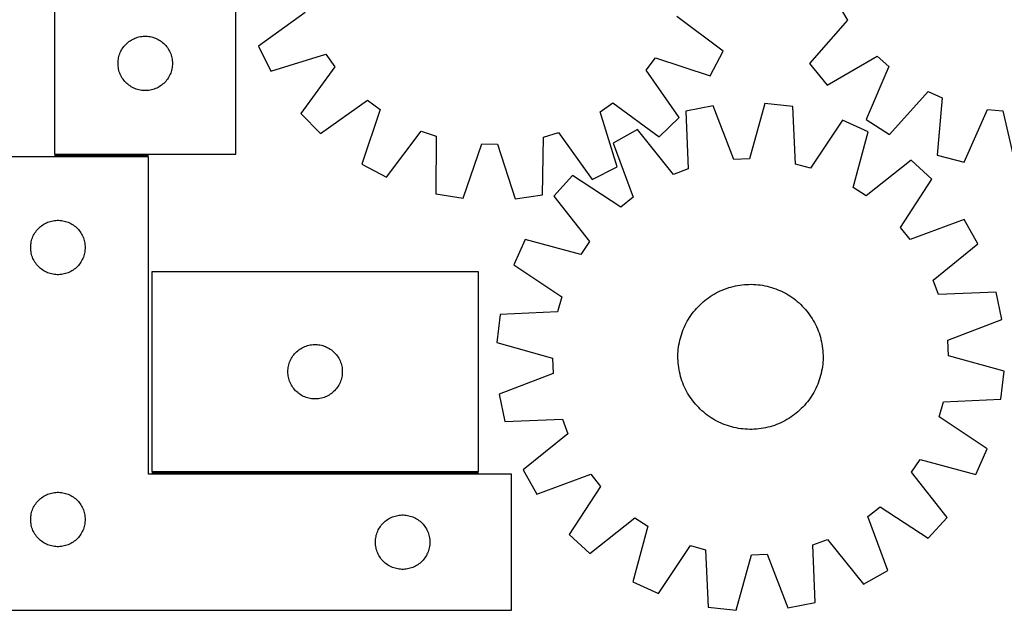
# Model space of a CAD drawing. Header units: millimetres. Extents: x 7 to 1493, y 7 to 2993.
# Tile 6 of 14: x 289 to 832, y 2116 to 2441. Entities that reach past the tile are written whole.
import ezdxf

# ---------------------------------------------------------------- set-up
doc = ezdxf.new("R2010")
doc.units = ezdxf.units.MM
doc.layers.add('COMMON', color=5, linetype='CONTINUOUS', true_color=0x0000ff)
doc.layers.add('CUT', color=7, linetype='CONTINUOUS', true_color=0x000000)

msp = doc.modelspace()

# ---------------------------------------------------------------- linework, layer by layer
at = {"layer": 'COMMON'}
for p, q in [((308.051357, 2366.501006), (359.930146, 2366.501006)), ((361.681977, 2191.501006), (541.681977, 2191.501006))]:
    msp.add_line(p, q, dxfattribs=at)
at = {"layer": 'CUT'}
for p, q in [((408.051357, 2367.251007), (408.051357, 2617.251007)), ((308.051357, 2542.251007), (308.051357, 2367.251007)), ((740.729727, 2448.420345), (745.083037, 2441.033326)), ((446.245944, 2445.270726), (420.451224, 2426.734083)), ((676.526511, 2423.988563), (651.135156, 2443.073999)), ((745.083037, 2441.033326), (724.171771, 2417.123209)), ((352.400438, 2431.145867), (353.123221, 2431.418346)), ((353.123221, 2431.418346), (353.859072, 2431.653255)), ((353.859072, 2431.653255), (354.606041, 2431.849973)), ((354.606041, 2431.849973), (355.362145, 2432.007976)), ((355.362145, 2432.007976), (356.125381, 2432.126847)), ((356.125381, 2432.126847), (356.893725, 2432.20627)), ((356.893725, 2432.20627), (357.665138, 2432.246034)), ((357.665138, 2432.246034), (358.437575, 2432.246034)), ((358.437575, 2432.246034), (359.208989, 2432.20627)), ((359.208989, 2432.20627), (359.977332, 2432.126847)), ((359.977332, 2432.126847), (360.740568, 2432.007976)), ((360.740568, 2432.007976), (361.496673, 2431.849973)), ((361.496673, 2431.849973), (362.243641, 2431.653255)), ((362.243641, 2431.653255), (362.979492, 2431.418346)), ((362.979492, 2431.418346), (363.702275, 2431.145867)), ((345.394723, 2425.30145), (345.825932, 2425.942324)), ((345.825932, 2425.942324), (346.28956, 2426.560149)), ((346.28956, 2426.560149), (346.784378, 2427.153289)), ((346.784378, 2427.153289), (347.309074, 2427.72017)), ((347.309074, 2427.72017), (347.862257, 2428.259288)), ((347.862257, 2428.259288), (348.442459, 2428.769214)), ((348.442459, 2428.769214), (349.048142, 2429.248596)), ((349.048142, 2429.248596), (349.677701, 2429.696162)), ((349.677701, 2429.696162), (350.329465, 2430.110727)), ((350.329465, 2430.110727), (351.001706, 2430.491189)), ((351.001706, 2430.491189), (351.692641, 2430.836541)), ((351.692641, 2430.836541), (352.400438, 2431.145867)), ((363.702275, 2431.145867), (364.410073, 2430.836541)), ((364.410073, 2430.836541), (365.101008, 2430.491189)), ((365.101008, 2430.491189), (365.773249, 2430.110727)), ((365.773249, 2430.110727), (366.425012, 2429.696162)), ((366.425012, 2429.696162), (367.054571, 2429.248596)), ((367.054571, 2429.248596), (367.660254, 2428.769214)), ((367.660254, 2428.769214), (368.240457, 2428.259288)), ((368.240457, 2428.259288), (368.793639, 2427.72017)), ((368.793639, 2427.72017), (369.318336, 2427.153289)), ((369.318336, 2427.153289), (369.813154, 2426.560149)), ((369.813154, 2426.560149), (370.276782, 2425.942324)), ((370.276782, 2425.942324), (370.70799, 2425.30145)), ((420.451224, 2426.734083), (427.288969, 2412.950912)), ((343.230038, 2419.559366), (343.368521, 2420.319288)), ((343.368521, 2420.319288), (343.545941, 2421.071074)), ((343.545941, 2421.071074), (343.761826, 2421.81273)), ((343.761826, 2421.81273), (344.015604, 2422.542289)), ((344.015604, 2422.542289), (344.306603, 2423.257816)), ((344.306603, 2423.257816), (344.63405, 2423.957414)), ((344.63405, 2423.957414), (344.997078, 2424.639228)), ((344.997078, 2424.639228), (345.394723, 2425.30145)), ((370.70799, 2425.30145), (371.105635, 2424.639228)), ((371.105635, 2424.639228), (371.468663, 2423.957414)), ((371.468663, 2423.957414), (371.79611, 2423.257816)), ((371.79611, 2423.257816), (372.087109, 2422.542289)), ((372.087109, 2422.542289), (372.340887, 2421.81273)), ((372.340887, 2421.81273), (372.556773, 2421.071074)), ((372.556773, 2421.071074), (372.734192, 2420.319288)), ((372.734192, 2420.319288), (372.872675, 2419.559366)), ((427.288969, 2412.950912), (457.654075, 2422.274812)), ((457.654075, 2422.274812), (462.619289, 2415.284388)), ((634.12265, 2413.44561), (639.236602, 2420.327969)), ((639.236602, 2420.327969), (669.394818, 2410.355167)), ((669.394818, 2410.355167), (676.526511, 2423.988563)), ((733.960916, 2405.252945), (761.4153, 2421.228914)), ((761.4153, 2421.228914), (767.838259, 2415.548688)), ((343.051357, 2417.251007), (343.071245, 2418.023189)), ((343.071245, 2416.478826), (343.051357, 2417.251007)), ((343.071245, 2418.023189), (343.130859, 2418.793322)), ((343.130859, 2415.708692), (343.071245, 2416.478826)), ((343.130859, 2418.793322), (343.230038, 2419.559366)), ((343.230038, 2414.942649), (343.130859, 2415.708692)), ((343.368521, 2414.182726), (343.230038, 2414.942649)), ((372.872675, 2414.942649), (372.734192, 2414.182726)), ((372.872675, 2419.559366), (372.971855, 2418.793322)), ((372.971855, 2415.708692), (372.872675, 2414.942649)), ((372.971855, 2418.793322), (373.031468, 2418.023189)), ((373.031468, 2416.478826), (372.971855, 2415.708692)), ((373.031468, 2418.023189), (373.051357, 2417.251007)), ((373.051357, 2417.251007), (373.031468, 2416.478826)), ((462.619289, 2415.284388), (443.81519, 2389.683986)), ((724.171771, 2417.123209), (733.960916, 2405.252945)), ((767.838259, 2415.548688), (755.339095, 2386.346879)), ((343.545941, 2413.43094), (343.368521, 2414.182726)), ((343.761826, 2412.689285), (343.545941, 2413.43094)), ((344.015604, 2411.959726), (343.761826, 2412.689285)), ((344.306603, 2411.244199), (344.015604, 2411.959726)), ((344.63405, 2410.5446), (344.306603, 2411.244199)), ((344.997078, 2409.862786), (344.63405, 2410.5446)), ((345.394723, 2409.200564), (344.997078, 2409.862786)), ((371.105635, 2409.862786), (370.70799, 2409.200564)), ((371.468663, 2410.5446), (371.105635, 2409.862786)), ((371.79611, 2411.244199), (371.468663, 2410.5446)), ((372.087109, 2411.959726), (371.79611, 2411.244199)), ((372.340887, 2412.689285), (372.087109, 2411.959726)), ((372.556773, 2413.43094), (372.340887, 2412.689285)), ((372.734192, 2414.182726), (372.556773, 2413.43094)), ((652.373539, 2387.447921), (634.12265, 2413.44561)), ((345.825932, 2408.559691), (345.394723, 2409.200564)), ((346.28956, 2407.941865), (345.825932, 2408.559691)), ((346.784378, 2407.348725), (346.28956, 2407.941865)), ((347.309074, 2406.781845), (346.784378, 2407.348725)), ((347.862257, 2406.242727), (347.309074, 2406.781845)), ((348.442459, 2405.732801), (347.862257, 2406.242727)), ((349.048142, 2405.253419), (348.442459, 2405.732801)), ((349.677701, 2404.805852), (349.048142, 2405.253419)), ((350.329465, 2404.391288), (349.677701, 2404.805852)), ((351.001706, 2404.010825), (350.329465, 2404.391288)), ((365.773249, 2404.391288), (365.101008, 2404.010825)), ((366.425012, 2404.805852), (365.773249, 2404.391288)), ((367.054571, 2405.253419), (366.425012, 2404.805852)), ((367.660254, 2405.732801), (367.054571, 2405.253419)), ((368.240457, 2406.242727), (367.660254, 2405.732801)), ((368.793639, 2406.781845), (368.240457, 2406.242727)), ((369.318336, 2407.348725), (368.793639, 2406.781845)), ((369.813154, 2407.941865), (369.318336, 2407.348725)), ((370.276782, 2408.559691), (369.813154, 2407.941865)), ((370.70799, 2409.200564), (370.276782, 2408.559691)), ((351.692641, 2403.665473), (351.001706, 2404.010825)), ((352.400438, 2403.356148), (351.692641, 2403.665473)), ((353.123221, 2403.083669), (352.400438, 2403.356148)), ((353.859072, 2402.848759), (353.123221, 2403.083669)), ((354.606041, 2402.652042), (353.859072, 2402.848759)), ((355.362145, 2402.494038), (354.606041, 2402.652042)), ((356.125381, 2402.375167), (355.362145, 2402.494038)), ((356.893725, 2402.295744), (356.125381, 2402.375167)), ((357.665138, 2402.25598), (356.893725, 2402.295744)), ((358.437575, 2402.25598), (357.665138, 2402.25598)), ((359.208989, 2402.295744), (358.437575, 2402.25598)), ((359.977332, 2402.375167), (359.208989, 2402.295744)), ((360.740568, 2402.494038), (359.977332, 2402.375167)), ((361.496673, 2402.652042), (360.740568, 2402.494038)), ((362.243641, 2402.848759), (361.496673, 2402.652042)), ((362.979492, 2403.083669), (362.243641, 2402.848759)), ((363.702275, 2403.356148), (362.979492, 2403.083669)), ((364.410073, 2403.665473), (363.702275, 2403.356148)), ((365.101008, 2404.010825), (364.410073, 2403.665473)), ((768.317239, 2378.082599), (789.491063, 2401.76052)), ((789.491063, 2401.76052), (797.354946, 2398.343108)), ((454.577506, 2378.688392), (480.575194, 2396.939281)), ((480.575194, 2396.939281), (487.457554, 2391.825329)), ((608.787119, 2390.52449), (615.777542, 2395.489704)), ((615.777542, 2395.489704), (641.377945, 2376.685605)), ((671.110638, 2393.922959), (656.037939, 2390.833578)), ((682.44185, 2364.248418), (671.110638, 2393.922959)), ((699.620485, 2395.209218), (691.00748, 2364.634867)), ((714.910146, 2393.489674), (699.620485, 2395.209218)), ((716.51683, 2361.765971), (714.910146, 2393.489674)), ((797.354946, 2398.343108), (794.49139, 2366.708083)), ((443.81519, 2389.683986), (454.577506, 2378.688392)), ((487.457554, 2391.825329), (477.484752, 2361.667113)), ((618.111018, 2360.159384), (608.787119, 2390.52449)), ((656.037939, 2390.833578), (657.294478, 2359.094078)), ((809.388142, 2362.858753), (822.208765, 2391.920865)), ((822.208765, 2391.920865), (830.743801, 2391.100786)), ((830.743801, 2391.100786), (837.796158, 2360.129202)), ((641.377945, 2376.685605), (652.373539, 2387.447921)), ((742.422097, 2385.902951), (724.782649, 2359.486581)), ((756.43206, 2379.542802), (742.422097, 2385.902951)), ((755.339095, 2386.346879), (768.317239, 2378.082599)), ((491.118148, 2354.53542), (510.203584, 2379.926774)), ((510.203584, 2379.926774), (518.329395, 2377.189883)), ((518.329395, 2377.189883), (518.164098, 2345.42595)), ((577.608582, 2376.554319), (585.791205, 2379.116359)), ((585.791205, 2379.116359), (604.327848, 2353.321639)), ((629.320939, 2380.800246), (615.940621, 2373.20435)), ((649.267499, 2356.079617), (629.320939, 2380.800246)), ((748.156944, 2348.875275), (756.43206, 2379.542802)), ((533.334042, 2342.856258), (543.639011, 2372.902596)), ((543.639011, 2372.902596), (552.212862, 2372.810671)), ((552.212862, 2372.810671), (561.87125, 2342.550296)), ((577.092803, 2344.794144), (577.608582, 2376.554319)), ((615.940621, 2373.20435), (626.943706, 2343.406584)), ((308.051357, 2367.251007), (408.051357, 2367.251007)), ((794.49139, 2366.708083), (809.388142, 2362.858753)), ((359.930146, 2365.751006), (259.930146, 2365.751006)), ((359.930146, 2190.751006), (359.930146, 2365.751006)), ((477.484752, 2361.667113), (491.118148, 2354.53542)), ((691.00748, 2364.634867), (682.44185, 2364.248418)), ((724.782649, 2359.486581), (716.51683, 2361.765971)), ((780.253054, 2363.82574), (755.313834, 2344.153168)), ((791.611926, 2353.447562), (780.253054, 2363.82574)), ((593.631715, 2355.406078), (583.253537, 2344.047205)), ((620.241115, 2338.059188), (593.631715, 2355.406078)), ((604.327848, 2353.321639), (618.111018, 2360.159384)), ((657.294478, 2359.094078), (649.267499, 2356.079617)), ((774.265037, 2326.838162), (791.611926, 2353.447562)), ((518.164098, 2345.42595), (533.334042, 2342.856258)), ((561.87125, 2342.550296), (577.092803, 2344.794144)), ((755.313834, 2344.153168), (748.156944, 2348.875275)), ((583.253537, 2344.047205), (602.926109, 2319.107986)), ((626.943706, 2343.406584), (620.241115, 2338.059188)), ((300.926932, 2327.748595), (301.55649, 2328.196161)), ((301.55649, 2328.196161), (302.208254, 2328.610726)), ((302.208254, 2328.610726), (302.880495, 2328.991188)), ((302.880495, 2328.991188), (303.57143, 2329.33654)), ((303.57143, 2329.33654), (304.279227, 2329.645866)), ((304.279227, 2329.645866), (305.00201, 2329.918345)), ((305.00201, 2329.918345), (305.737861, 2330.153254)), ((305.737861, 2330.153254), (306.48483, 2330.349972)), ((306.48483, 2330.349972), (307.240934, 2330.507975)), ((307.240934, 2330.507975), (308.004171, 2330.626846)), ((308.004171, 2330.626846), (308.772514, 2330.706269)), ((308.772514, 2330.706269), (309.543927, 2330.746033)), ((309.543927, 2330.746033), (310.316365, 2330.746033)), ((310.316365, 2330.746033), (311.087778, 2330.706269)), ((311.087778, 2330.706269), (311.856121, 2330.626846)), ((311.856121, 2330.626846), (312.619357, 2330.507975)), ((312.619357, 2330.507975), (313.375462, 2330.349972)), ((313.375462, 2330.349972), (314.12243, 2330.153254)), ((314.12243, 2330.153254), (314.858282, 2329.918345)), ((314.858282, 2329.918345), (315.581064, 2329.645866)), ((315.581064, 2329.645866), (316.288862, 2329.33654)), ((316.288862, 2329.33654), (316.979797, 2328.991188)), ((316.979797, 2328.991188), (317.652038, 2328.610726)), ((317.652038, 2328.610726), (318.303802, 2328.196161)), ((318.303802, 2328.196161), (318.93336, 2327.748595)), ((809.410199, 2331.138656), (779.612432, 2320.135571)), ((817.006095, 2317.758338), (809.410199, 2331.138656)), ((296.51284, 2322.457413), (296.875867, 2323.139227)), ((296.875867, 2323.139227), (297.273512, 2323.801449)), ((297.273512, 2323.801449), (297.704721, 2324.442323)), ((297.704721, 2324.442323), (298.168349, 2325.060148)), ((298.168349, 2325.060148), (298.663167, 2325.653288)), ((298.663167, 2325.653288), (299.187863, 2326.220169)), ((299.187863, 2326.220169), (299.741046, 2326.759287)), ((299.741046, 2326.759287), (300.321248, 2327.269213)), ((300.321248, 2327.269213), (300.926932, 2327.748595)), ((318.93336, 2327.748595), (319.539044, 2327.269213)), ((319.539044, 2327.269213), (320.119246, 2326.759287)), ((320.119246, 2326.759287), (320.672429, 2326.220169)), ((320.672429, 2326.220169), (321.197125, 2325.653288)), ((321.197125, 2325.653288), (321.691943, 2325.060148)), ((321.691943, 2325.060148), (322.155571, 2324.442323)), ((322.155571, 2324.442323), (322.586779, 2323.801449)), ((322.586779, 2323.801449), (322.984424, 2323.139227)), ((322.984424, 2323.139227), (323.347452, 2322.457413)), ((779.612432, 2320.135571), (774.265037, 2326.838162)), ((294.950035, 2316.523188), (295.009648, 2317.293321)), ((295.009648, 2317.293321), (295.108827, 2318.059365)), ((295.108827, 2318.059365), (295.247311, 2318.819287)), ((295.247311, 2318.819287), (295.42473, 2319.571073)), ((295.42473, 2319.571073), (295.640615, 2320.312729)), ((295.640615, 2320.312729), (295.894394, 2321.042288)), ((295.894394, 2321.042288), (296.185392, 2321.757815)), ((296.185392, 2321.757815), (296.51284, 2322.457413)), ((323.347452, 2322.457413), (323.674899, 2321.757815)), ((323.674899, 2321.757815), (323.965898, 2321.042288)), ((323.965898, 2321.042288), (324.219677, 2320.312729)), ((324.219677, 2320.312729), (324.435562, 2319.571073)), ((324.435562, 2319.571073), (324.612981, 2318.819287)), ((324.612981, 2318.819287), (324.751464, 2318.059365)), ((324.751464, 2318.059365), (324.850644, 2317.293321)), ((324.850644, 2317.293321), (324.910257, 2316.523188)), ((567.536475, 2320.226211), (561.176326, 2306.216248)), ((598.204002, 2311.951096), (567.536475, 2320.226211)), ((602.926109, 2319.107986), (598.204002, 2311.951096)), ((792.285466, 2297.811778), (817.006095, 2317.758338)), ((294.930146, 2315.751006), (294.950035, 2316.523188)), ((294.950035, 2314.978825), (294.930146, 2315.751006)), ((295.009648, 2314.208691), (294.950035, 2314.978825)), ((295.108827, 2313.442648), (295.009648, 2314.208691)), ((295.247311, 2312.682725), (295.108827, 2313.442648)), ((295.42473, 2311.930939), (295.247311, 2312.682725)), ((295.640615, 2311.189284), (295.42473, 2311.930939)), ((324.435562, 2311.930939), (324.219677, 2311.189284)), ((324.612981, 2312.682725), (324.435562, 2311.930939)), ((324.751464, 2313.442648), (324.612981, 2312.682725)), ((324.850644, 2314.208691), (324.751464, 2313.442648)), ((324.910257, 2314.978825), (324.850644, 2314.208691)), ((324.910257, 2316.523188), (324.930146, 2315.751006)), ((324.930146, 2315.751006), (324.910257, 2314.978825)), ((295.894394, 2310.459725), (295.640615, 2311.189284)), ((296.185392, 2309.744198), (295.894394, 2310.459725)), ((296.51284, 2309.044599), (296.185392, 2309.744198)), ((296.875867, 2308.362785), (296.51284, 2309.044599)), ((297.273512, 2307.700563), (296.875867, 2308.362785)), ((297.704721, 2307.05969), (297.273512, 2307.700563)), ((298.168349, 2306.441864), (297.704721, 2307.05969)), ((298.663167, 2305.848724), (298.168349, 2306.441864)), ((321.691943, 2306.441864), (321.197125, 2305.848724)), ((322.155571, 2307.05969), (321.691943, 2306.441864)), ((322.586779, 2307.700563), (322.155571, 2307.05969)), ((322.984424, 2308.362785), (322.586779, 2307.700563)), ((323.347452, 2309.044599), (322.984424, 2308.362785)), ((323.674899, 2309.744198), (323.347452, 2309.044599)), ((323.965898, 2310.459725), (323.674899, 2309.744198)), ((324.219677, 2311.189284), (323.965898, 2310.459725)), ((299.187863, 2305.281844), (298.663167, 2305.848724)), ((299.741046, 2304.742726), (299.187863, 2305.281844)), ((300.321248, 2304.2328), (299.741046, 2304.742726)), ((300.926932, 2303.753418), (300.321248, 2304.2328)), ((301.55649, 2303.305851), (300.926932, 2303.753418)), ((302.208254, 2302.891287), (301.55649, 2303.305851)), ((302.880495, 2302.510824), (302.208254, 2302.891287)), ((303.57143, 2302.165472), (302.880495, 2302.510824)), ((304.279227, 2301.856147), (303.57143, 2302.165472)), ((305.00201, 2301.583668), (304.279227, 2301.856147)), ((305.737861, 2301.348758), (305.00201, 2301.583668)), ((306.48483, 2301.152041), (305.737861, 2301.348758)), ((307.240934, 2300.994037), (306.48483, 2301.152041)), ((308.004171, 2300.875166), (307.240934, 2300.994037)), ((312.619357, 2300.994037), (311.856121, 2300.875166)), ((313.375462, 2301.152041), (312.619357, 2300.994037)), ((314.12243, 2301.348758), (313.375462, 2301.152041)), ((314.858282, 2301.583668), (314.12243, 2301.348758)), ((315.581064, 2301.856147), (314.858282, 2301.583668)), ((316.288862, 2302.165472), (315.581064, 2301.856147)), ((316.979797, 2302.510824), (316.288862, 2302.165472)), ((317.652038, 2302.891287), (316.979797, 2302.510824)), ((318.303802, 2303.305851), (317.652038, 2302.891287)), ((318.93336, 2303.753418), (318.303802, 2303.305851)), ((319.539044, 2304.2328), (318.93336, 2303.753418)), ((320.119246, 2304.742726), (319.539044, 2304.2328)), ((320.672429, 2305.281844), (320.119246, 2304.742726)), ((321.197125, 2305.848724), (320.672429, 2305.281844)), ((541.681977, 2302.251007), (361.681977, 2302.251007)), ((361.681977, 2302.251007), (361.681977, 2192.251007)), ((541.681977, 2192.251007), (541.681977, 2302.251007)), ((561.176326, 2306.216248), (587.592696, 2288.5768)), ((308.772514, 2300.795743), (308.004171, 2300.875166)), ((309.543927, 2300.755979), (308.772514, 2300.795743)), ((310.316365, 2300.755979), (309.543927, 2300.755979)), ((311.087778, 2300.795743), (310.316365, 2300.755979)), ((311.856121, 2300.875166), (311.087778, 2300.795743)), ((795.299927, 2289.784799), (792.285466, 2297.811778)), ((670.544623, 2289.420195), (671.622481, 2290.066128)), ((671.622481, 2290.066128), (672.720095, 2290.677887)), ((672.720095, 2290.677887), (673.836385, 2291.254866)), ((673.836385, 2291.254866), (674.970246, 2291.796498)), ((674.970246, 2291.796498), (676.120561, 2292.302246)), ((676.120561, 2292.302246), (677.286195, 2292.771613)), ((677.286195, 2292.771613), (678.465996, 2293.204135)), ((678.465996, 2293.204135), (679.658802, 2293.599385)), ((679.658802, 2293.599385), (680.863433, 2293.956973)), ((680.863433, 2293.956973), (682.078703, 2294.276547)), ((682.078703, 2294.276547), (683.303411, 2294.55779)), ((683.303411, 2294.55779), (684.536348, 2294.800425)), ((684.536348, 2294.800425), (685.776299, 2295.004213)), ((685.776299, 2295.004213), (687.022038, 2295.168952)), ((687.022038, 2295.168952), (688.272338, 2295.294481)), ((688.272338, 2295.294481), (689.525964, 2295.380675)), ((689.525964, 2295.380675), (690.781678, 2295.427449)), ((690.781678, 2295.427449), (692.038243, 2295.434757)), ((692.038243, 2295.434757), (693.294416, 2295.402592)), ((693.294416, 2295.402592), (694.54896, 2295.330985)), ((694.54896, 2295.330985), (695.800635, 2295.220008)), ((695.800635, 2295.220008), (697.048207, 2295.069769)), ((697.048207, 2295.069769), (698.290444, 2294.880417)), ((698.290444, 2294.880417), (699.52612, 2294.652139)), ((699.52612, 2294.652139), (700.754016, 2294.38516)), ((700.754016, 2294.38516), (701.97292, 2294.079743)), ((701.97292, 2294.079743), (703.18163, 2293.736191)), ((703.18163, 2293.736191), (704.378952, 2293.354842)), ((704.378952, 2293.354842), (705.563704, 2292.936072)), ((705.563704, 2292.936072), (706.734718, 2292.480294)), ((706.734718, 2292.480294), (707.890838, 2291.98796)), ((707.890838, 2291.98796), (709.030923, 2291.459553)), ((709.030923, 2291.459553), (710.153848, 2290.895596)), ((710.153848, 2290.895596), (711.258504, 2290.296646)), ((711.258504, 2290.296646), (712.343801, 2289.663293)), ((827.039427, 2291.041338), (795.299927, 2289.784799)), ((830.128808, 2275.968638), (827.039427, 2291.041338)), ((587.592696, 2288.5768), (585.313306, 2280.310982)), ((663.639463, 2283.999389), (664.550456, 2284.864894)), ((664.550456, 2284.864894), (665.488186, 2285.701357)), ((665.488186, 2285.701357), (666.451727, 2286.507952)), ((666.451727, 2286.507952), (667.440128, 2287.283883)), ((667.440128, 2287.283883), (668.452415, 2288.028385)), ((668.452415, 2288.028385), (669.487587, 2288.740724)), ((669.487587, 2288.740724), (670.544623, 2289.420195)), ((712.343801, 2289.663293), (713.408669, 2288.996163)), ((713.408669, 2288.996163), (714.452057, 2288.295913)), ((714.452057, 2288.295913), (715.472934, 2287.563236)), ((715.472934, 2287.563236), (716.470294, 2286.798853)), ((716.470294, 2286.798853), (717.443151, 2286.00352)), ((717.443151, 2286.00352), (718.390547, 2285.178021)), ((718.390547, 2285.178021), (719.311545, 2284.323171)), ((585.313306, 2280.310982), (553.589603, 2278.704297)), ((658.783363, 2278.246208), (659.516041, 2279.267086)), ((659.516041, 2279.267086), (660.280424, 2280.264445)), ((660.280424, 2280.264445), (661.075757, 2281.237303)), ((661.075757, 2281.237303), (661.901256, 2282.184698)), ((661.901256, 2282.184698), (662.756106, 2283.105697)), ((662.756106, 2283.105697), (663.639463, 2283.999389)), ((719.311545, 2284.323171), (720.205238, 2283.439814)), ((720.205238, 2283.439814), (721.070743, 2282.52882)), ((721.070743, 2282.52882), (721.907205, 2281.591091)), ((721.907205, 2281.591091), (722.7138, 2280.62755)), ((722.7138, 2280.62755), (723.489732, 2279.639148)), ((723.489732, 2279.639148), (724.234234, 2278.626862)), ((553.589603, 2278.704297), (551.870059, 2263.414637)), ((655.619724, 2272.825074), (656.18368, 2273.947999)), ((656.18368, 2273.947999), (656.782631, 2275.052655)), ((656.782631, 2275.052655), (657.415984, 2276.137953)), ((657.415984, 2276.137953), (658.083114, 2277.202821)), ((658.083114, 2277.202821), (658.783363, 2278.246208)), ((724.234234, 2278.626862), (724.946572, 2277.59169)), ((724.946572, 2277.59169), (725.626043, 2276.534654)), ((725.626043, 2276.534654), (726.271977, 2275.456796)), ((726.271977, 2275.456796), (726.883735, 2274.359181)), ((726.883735, 2274.359181), (727.460715, 2273.242892)), ((800.454266, 2264.637427), (830.128808, 2275.968638)), ((653.724435, 2268.173103), (654.143205, 2269.357856)), ((654.143205, 2269.357856), (654.598982, 2270.52887)), ((654.598982, 2270.52887), (655.091317, 2271.68499)), ((655.091317, 2271.68499), (655.619724, 2272.825074)), ((727.460715, 2273.242892), (728.002346, 2272.109031)), ((728.002346, 2272.109031), (728.508095, 2270.958716)), ((728.508095, 2270.958716), (728.977462, 2269.793082)), ((728.977462, 2269.793082), (729.409984, 2268.61328)), ((729.409984, 2268.61328), (729.805234, 2267.420475)), ((551.870059, 2263.414637), (582.444409, 2254.801632)), ((652.19886, 2262.084595), (652.427138, 2263.320271)), ((652.427138, 2263.320271), (652.694117, 2264.548167)), ((652.694117, 2264.548167), (652.999533, 2265.767072)), ((652.999533, 2265.767072), (653.343086, 2266.975781)), ((653.343086, 2266.975781), (653.724435, 2268.173103)), ((729.805234, 2267.420475), (730.162822, 2266.215844)), ((730.162822, 2266.215844), (730.482395, 2265.000574)), ((730.482395, 2265.000574), (730.763638, 2263.775866)), ((730.763638, 2263.775866), (731.006273, 2262.542929)), ((800.840716, 2256.071797), (800.454266, 2264.637427)), ((440.414998, 2257.153289), (440.939694, 2257.72017)), ((440.939694, 2257.72017), (441.492876, 2258.259288)), ((441.492876, 2258.259288), (442.073079, 2258.769214)), ((442.073079, 2258.769214), (442.678762, 2259.248596)), ((442.678762, 2259.248596), (443.308321, 2259.696162)), ((443.308321, 2259.696162), (443.960085, 2260.110727)), ((443.960085, 2260.110727), (444.632325, 2260.491189)), ((444.632325, 2260.491189), (445.323261, 2260.836541)), ((445.323261, 2260.836541), (446.031058, 2261.145867)), ((446.031058, 2261.145867), (446.753841, 2261.418346)), ((446.753841, 2261.418346), (447.489692, 2261.653255)), ((447.489692, 2261.653255), (448.23666, 2261.849973)), ((448.23666, 2261.849973), (448.992765, 2262.007976)), ((448.992765, 2262.007976), (449.756001, 2262.126847)), ((449.756001, 2262.126847), (450.524345, 2262.20627)), ((450.524345, 2262.20627), (451.295758, 2262.246034)), ((451.295758, 2262.246034), (452.068195, 2262.246034)), ((452.068195, 2262.246034), (452.839608, 2262.20627)), ((452.839608, 2262.20627), (453.607952, 2262.126847)), ((453.607952, 2262.126847), (454.371188, 2262.007976)), ((454.371188, 2262.007976), (455.127293, 2261.849973)), ((455.127293, 2261.849973), (455.874261, 2261.653255)), ((455.874261, 2261.653255), (456.610112, 2261.418346)), ((456.610112, 2261.418346), (457.332895, 2261.145867)), ((457.332895, 2261.145867), (458.040692, 2260.836541)), ((458.040692, 2260.836541), (458.731628, 2260.491189)), ((458.731628, 2260.491189), (459.403869, 2260.110727)), ((459.403869, 2260.110727), (460.055632, 2259.696162)), ((460.055632, 2259.696162), (460.685191, 2259.248596)), ((460.685191, 2259.248596), (461.290874, 2258.769214)), ((461.290874, 2258.769214), (461.871077, 2258.259288)), ((461.871077, 2258.259288), (462.424259, 2257.72017)), ((462.424259, 2257.72017), (462.948956, 2257.153289)), ((651.676685, 2257.088568), (651.748292, 2258.343111)), ((651.748292, 2258.343111), (651.859269, 2259.594786)), ((651.859269, 2259.594786), (652.009508, 2260.842358)), ((652.009508, 2260.842358), (652.19886, 2262.084595)), ((731.006273, 2262.542929), (731.210061, 2261.302978)), ((731.210061, 2261.302978), (731.374801, 2260.057238)), ((731.374801, 2260.057238), (731.50033, 2258.806939)), ((731.50033, 2258.806939), (731.586524, 2257.553313)), ((731.586524, 2257.553313), (731.633298, 2256.297598)), ((437.392446, 2251.81273), (437.646224, 2252.542289)), ((437.646224, 2252.542289), (437.937223, 2253.257816)), ((437.937223, 2253.257816), (438.26467, 2253.957414)), ((438.26467, 2253.957414), (438.627698, 2254.639228)), ((438.627698, 2254.639228), (439.025343, 2255.30145)), ((439.025343, 2255.30145), (439.456552, 2255.942324)), ((439.456552, 2255.942324), (439.920179, 2256.560149)), ((439.920179, 2256.560149), (440.414998, 2257.153289)), ((462.948956, 2257.153289), (463.443774, 2256.560149)), ((463.443774, 2256.560149), (463.907402, 2255.942324)), ((463.907402, 2255.942324), (464.33861, 2255.30145)), ((464.33861, 2255.30145), (464.736255, 2254.639228)), ((464.736255, 2254.639228), (465.099283, 2253.957414)), ((465.099283, 2253.957414), (465.42673, 2253.257816)), ((465.42673, 2253.257816), (465.717729, 2252.542289)), ((465.717729, 2252.542289), (465.971507, 2251.81273)), ((582.444409, 2254.801632), (582.830859, 2246.236001)), ((651.64452, 2255.832394), (651.676685, 2257.088568)), ((651.651828, 2254.57583), (651.64452, 2255.832394)), ((651.698602, 2253.320115), (651.651828, 2254.57583)), ((651.784796, 2252.06649), (651.698602, 2253.320115)), ((731.536834, 2252.530317), (731.425856, 2251.278642)), ((731.60844, 2253.784861), (731.536834, 2252.530317)), ((731.640606, 2255.041034), (731.60844, 2253.784861)), ((731.633298, 2256.297598), (731.640606, 2255.041034)), ((831.415066, 2247.458792), (800.840716, 2256.071797)), ((436.681977, 2247.251007), (436.701865, 2248.023189)), ((436.701865, 2246.478826), (436.681977, 2247.251007)), ((436.701865, 2248.023189), (436.761478, 2248.793322)), ((436.761478, 2248.793322), (436.860658, 2249.559366)), ((436.860658, 2249.559366), (436.999141, 2250.319288)), ((436.999141, 2250.319288), (437.176561, 2251.071074)), ((437.176561, 2251.071074), (437.392446, 2251.81273)), ((465.971507, 2251.81273), (466.187392, 2251.071074)), ((466.187392, 2251.071074), (466.364812, 2250.319288)), ((466.364812, 2250.319288), (466.503295, 2249.559366)), ((466.503295, 2249.559366), (466.602475, 2248.793322)), ((466.602475, 2248.793322), (466.662088, 2248.023189)), ((466.662088, 2248.023189), (466.681977, 2247.251007)), ((466.681977, 2247.251007), (466.662088, 2246.478826)), ((651.910324, 2250.81619), (651.784796, 2252.06649)), ((652.075064, 2249.57045), (651.910324, 2250.81619)), ((652.278852, 2248.3305), (652.075064, 2249.57045)), ((652.521487, 2247.097562), (652.278852, 2248.3305)), ((652.80273, 2245.872854), (652.521487, 2247.097562)), ((730.857987, 2247.553157), (730.591008, 2246.325261)), ((731.086265, 2248.788833), (730.857987, 2247.553157)), ((731.275617, 2250.03107), (731.086265, 2248.788833)), ((731.425856, 2251.278642), (731.275617, 2250.03107)), ((829.695522, 2232.169131), (831.415066, 2247.458792)), ((436.761478, 2245.708692), (436.701865, 2246.478826)), ((436.860658, 2244.942649), (436.761478, 2245.708692)), ((436.999141, 2244.182726), (436.860658, 2244.942649)), ((437.176561, 2243.43094), (436.999141, 2244.182726)), ((437.392446, 2242.689285), (437.176561, 2243.43094)), ((437.646224, 2241.959726), (437.392446, 2242.689285)), ((437.937223, 2241.244199), (437.646224, 2241.959726)), ((438.26467, 2240.5446), (437.937223, 2241.244199)), ((465.42673, 2241.244199), (465.099283, 2240.5446)), ((465.717729, 2241.959726), (465.42673, 2241.244199)), ((465.971507, 2242.689285), (465.717729, 2241.959726)), ((466.187392, 2243.43094), (465.971507, 2242.689285)), ((466.364812, 2244.182726), (466.187392, 2243.43094)), ((466.503295, 2244.942649), (466.364812, 2244.182726)), ((466.602475, 2245.708692), (466.503295, 2244.942649)), ((466.662088, 2246.478826), (466.602475, 2245.708692)), ((582.830859, 2246.236001), (553.156318, 2234.90479)), ((653.122303, 2244.657585), (652.80273, 2245.872854)), ((653.479892, 2243.452953), (653.122303, 2244.657585)), ((653.875142, 2242.260148), (653.479892, 2243.452953)), ((654.307663, 2241.080346), (653.875142, 2242.260148)), ((729.14192, 2241.515573), (728.686143, 2240.344559)), ((729.56069, 2242.700325), (729.14192, 2241.515573)), ((729.94204, 2243.897647), (729.56069, 2242.700325)), ((730.285592, 2245.106357), (729.94204, 2243.897647)), ((730.591008, 2246.325261), (730.285592, 2245.106357)), ((438.627698, 2239.862786), (438.26467, 2240.5446)), ((439.025343, 2239.200564), (438.627698, 2239.862786)), ((439.456552, 2238.559691), (439.025343, 2239.200564)), ((439.920179, 2237.941865), (439.456552, 2238.559691)), ((440.414998, 2237.348725), (439.920179, 2237.941865)), ((440.939694, 2236.781845), (440.414998, 2237.348725)), ((441.492876, 2236.242727), (440.939694, 2236.781845)), ((442.073079, 2235.732801), (441.492876, 2236.242727)), ((461.871077, 2236.242727), (461.290874, 2235.732801)), ((462.424259, 2236.781845), (461.871077, 2236.242727)), ((462.948956, 2237.348725), (462.424259, 2236.781845)), ((463.443774, 2237.941865), (462.948956, 2237.348725)), ((463.907402, 2238.559691), (463.443774, 2237.941865)), ((464.33861, 2239.200564), (463.907402, 2238.559691)), ((464.736255, 2239.862786), (464.33861, 2239.200564)), ((465.099283, 2240.5446), (464.736255, 2239.862786)), ((654.77703, 2239.914713), (654.307663, 2241.080346)), ((655.282779, 2238.764398), (654.77703, 2239.914713)), ((655.824411, 2237.630536), (655.282779, 2238.764398)), ((656.40139, 2236.514247), (655.824411, 2237.630536)), ((657.013149, 2235.416632), (656.40139, 2236.514247)), ((726.502495, 2235.820773), (725.869142, 2234.735476)), ((727.101445, 2236.925429), (726.502495, 2235.820773)), ((727.665402, 2238.048354), (727.101445, 2236.925429)), ((728.193808, 2239.188439), (727.665402, 2238.048354)), ((728.686143, 2240.344559), (728.193808, 2239.188439)), ((442.678762, 2235.253419), (442.073079, 2235.732801)), ((443.308321, 2234.805852), (442.678762, 2235.253419)), ((443.960085, 2234.391288), (443.308321, 2234.805852)), ((444.632325, 2234.010825), (443.960085, 2234.391288)), ((445.323261, 2233.665473), (444.632325, 2234.010825)), ((446.031058, 2233.356148), (445.323261, 2233.665473)), ((446.753841, 2233.083669), (446.031058, 2233.356148)), ((447.489692, 2232.848759), (446.753841, 2233.083669)), ((448.23666, 2232.652042), (447.489692, 2232.848759)), ((448.992765, 2232.494038), (448.23666, 2232.652042)), ((449.756001, 2232.375167), (448.992765, 2232.494038)), ((450.524345, 2232.295744), (449.756001, 2232.375167)), ((451.295758, 2232.25598), (450.524345, 2232.295744)), ((452.068195, 2232.25598), (451.295758, 2232.25598)), ((452.839608, 2232.295744), (452.068195, 2232.25598)), ((453.607952, 2232.375167), (452.839608, 2232.295744)), ((454.371188, 2232.494038), (453.607952, 2232.375167)), ((455.127293, 2232.652042), (454.371188, 2232.494038)), ((455.874261, 2232.848759), (455.127293, 2232.652042)), ((456.610112, 2233.083669), (455.874261, 2232.848759)), ((457.332895, 2233.356148), (456.610112, 2233.083669)), ((458.040692, 2233.665473), (457.332895, 2233.356148)), ((458.731628, 2234.010825), (458.040692, 2233.665473)), ((459.403869, 2234.391288), (458.731628, 2234.010825)), ((460.055632, 2234.805852), (459.403869, 2234.391288)), ((460.685191, 2235.253419), (460.055632, 2234.805852)), ((461.290874, 2235.732801), (460.685191, 2235.253419)), ((553.156318, 2234.90479), (556.245699, 2219.83209)), ((657.659082, 2234.338775), (657.013149, 2235.416632)), ((658.338553, 2233.281738), (657.659082, 2234.338775)), ((659.050891, 2232.246566), (658.338553, 2233.281738)), ((659.795394, 2231.23428), (659.050891, 2232.246566)), ((660.571325, 2230.245879), (659.795394, 2231.23428)), ((723.004702, 2230.608983), (722.209369, 2229.636126)), ((723.769084, 2231.606343), (723.004702, 2230.608983)), ((724.501762, 2232.62722), (723.769084, 2231.606343)), ((725.202011, 2233.670607), (724.501762, 2232.62722)), ((725.869142, 2234.735476), (725.202011, 2233.670607)), ((795.692429, 2222.296628), (797.971819, 2230.562447)), ((797.971819, 2230.562447), (829.695522, 2232.169131)), ((661.37792, 2229.282338), (660.571325, 2230.245879)), ((662.214383, 2228.344608), (661.37792, 2229.282338)), ((663.079887, 2227.433615), (662.214383, 2228.344608)), ((663.97358, 2226.550257), (663.079887, 2227.433615)), ((664.894578, 2225.695407), (663.97358, 2226.550257)), ((665.841974, 2224.869908), (664.894578, 2225.695407)), ((717.796939, 2225.172072), (716.833398, 2224.365477)), ((718.734669, 2226.008534), (717.796939, 2225.172072)), ((719.645662, 2226.874039), (718.734669, 2226.008534)), ((720.52902, 2227.767731), (719.645662, 2226.874039)), ((721.38387, 2228.68873), (720.52902, 2227.767731)), ((722.209369, 2229.636126), (721.38387, 2228.68873)), ((556.245699, 2219.83209), (587.985199, 2221.08863)), ((587.985199, 2221.08863), (590.999659, 2213.06165)), ((666.814832, 2224.074575), (665.841974, 2224.869908)), ((667.812191, 2223.310192), (666.814832, 2224.074575)), ((668.833069, 2222.577515), (667.812191, 2223.310192)), ((669.876456, 2221.877265), (668.833069, 2222.577515)), ((670.941324, 2221.210135), (669.876456, 2221.877265)), ((672.026622, 2220.576782), (670.941324, 2221.210135)), ((673.131278, 2219.977832), (672.026622, 2220.576782)), ((674.254202, 2219.413875), (673.131278, 2219.977832)), ((709.448741, 2219.618562), (708.314879, 2219.076931)), ((710.56503, 2220.195542), (709.448741, 2219.618562)), ((711.662645, 2220.8073), (710.56503, 2220.195542)), ((712.740502, 2221.453234), (711.662645, 2220.8073)), ((713.797539, 2222.132705), (712.740502, 2221.453234)), ((714.832711, 2222.845043), (713.797539, 2222.132705)), ((715.844997, 2223.589545), (714.832711, 2222.845043)), ((716.833398, 2224.365477), (715.844997, 2223.589545)), ((822.108799, 2204.65718), (795.692429, 2222.296628)), ((675.394287, 2218.885469), (674.254202, 2219.413875)), ((676.550407, 2218.393134), (675.394287, 2218.885469)), ((677.721421, 2217.937357), (676.550407, 2218.393134)), ((678.906174, 2217.518587), (677.721421, 2217.937357)), ((680.103496, 2217.137237), (678.906174, 2217.518587)), ((681.312205, 2216.793685), (680.103496, 2217.137237)), ((682.531109, 2216.488269), (681.312205, 2216.793685)), ((683.759006, 2216.22129), (682.531109, 2216.488269)), ((684.994682, 2215.993011), (683.759006, 2216.22129)), ((686.236919, 2215.80366), (684.994682, 2215.993011)), ((687.484491, 2215.653421), (686.236919, 2215.80366)), ((688.736166, 2215.542443), (687.484491, 2215.653421)), ((689.990709, 2215.470836), (688.736166, 2215.542443)), ((691.246883, 2215.438671), (689.990709, 2215.470836)), ((692.503447, 2215.445979), (691.246883, 2215.438671)), ((693.759162, 2215.492753), (692.503447, 2215.445979)), ((695.012787, 2215.578947), (693.759162, 2215.492753)), ((696.263087, 2215.704476), (695.012787, 2215.578947)), ((697.508827, 2215.869216), (696.263087, 2215.704476)), ((698.748777, 2216.073004), (697.508827, 2215.869216)), ((699.981715, 2216.315639), (698.748777, 2216.073004)), ((701.206423, 2216.596882), (699.981715, 2216.315639)), ((702.421692, 2216.916455), (701.206423, 2216.596882)), ((703.626324, 2217.274043), (702.421692, 2216.916455)), ((704.819129, 2217.669293), (703.626324, 2217.274043)), ((705.998931, 2218.101815), (704.819129, 2217.669293)), ((707.164564, 2218.571182), (705.998931, 2218.101815)), ((708.314879, 2219.076931), (707.164564, 2218.571182)), ((590.999659, 2213.06165), (566.27903, 2193.115091)), ((815.748651, 2190.647217), (822.108799, 2204.65718)), ((780.359016, 2191.765443), (785.081124, 2198.922333)), ((785.081124, 2198.922333), (815.748651, 2190.647217)), ((566.27903, 2193.115091), (573.874927, 2179.734773)), ((559.930146, 2190.751006), (359.930146, 2190.751006)), ((361.681977, 2192.251007), (541.681977, 2192.251007)), ((559.930146, 2115.751006), (559.930146, 2190.751006)), ((573.874927, 2179.734773), (603.672693, 2190.737858)), ((603.672693, 2190.737858), (609.020089, 2184.035266)), ((800.031588, 2166.826223), (780.359016, 2191.765443)), ((609.020089, 2184.035266), (591.673199, 2157.425866)), ((298.663167, 2175.653288), (299.187863, 2176.220169)), ((299.187863, 2176.220169), (299.741046, 2176.759287)), ((299.741046, 2176.759287), (300.321248, 2177.269213)), ((300.321248, 2177.269213), (300.926932, 2177.748595)), ((300.926932, 2177.748595), (301.55649, 2178.196161)), ((301.55649, 2178.196161), (302.208254, 2178.610726)), ((302.208254, 2178.610726), (302.880495, 2178.991188)), ((302.880495, 2178.991188), (303.57143, 2179.33654)), ((303.57143, 2179.33654), (304.279227, 2179.645866)), ((304.279227, 2179.645866), (305.00201, 2179.918345)), ((305.00201, 2179.918345), (305.737861, 2180.153254)), ((305.737861, 2180.153254), (306.48483, 2180.349972)), ((306.48483, 2180.349972), (307.240934, 2180.507975)), ((307.240934, 2180.507975), (308.004171, 2180.626846)), ((308.004171, 2180.626846), (308.772514, 2180.706269)), ((308.772514, 2180.706269), (309.543927, 2180.746033)), ((309.543927, 2180.746033), (310.316365, 2180.746033)), ((310.316365, 2180.746033), (311.087778, 2180.706269)), ((311.087778, 2180.706269), (311.856121, 2180.626846)), ((311.856121, 2180.626846), (312.619357, 2180.507975)), ((312.619357, 2180.507975), (313.375462, 2180.349972)), ((313.375462, 2180.349972), (314.12243, 2180.153254)), ((314.12243, 2180.153254), (314.858282, 2179.918345)), ((314.858282, 2179.918345), (315.581064, 2179.645866)), ((315.581064, 2179.645866), (316.288862, 2179.33654)), ((316.288862, 2179.33654), (316.979797, 2178.991188)), ((316.979797, 2178.991188), (317.652038, 2178.610726)), ((317.652038, 2178.610726), (318.303802, 2178.196161)), ((318.303802, 2178.196161), (318.93336, 2177.748595)), ((318.93336, 2177.748595), (319.539044, 2177.269213)), ((319.539044, 2177.269213), (320.119246, 2176.759287)), ((320.119246, 2176.759287), (320.672429, 2176.220169)), ((320.672429, 2176.220169), (321.197125, 2175.653288)), ((295.640615, 2170.312729), (295.894394, 2171.042288)), ((295.894394, 2171.042288), (296.185392, 2171.757815)), ((296.185392, 2171.757815), (296.51284, 2172.457413)), ((296.51284, 2172.457413), (296.875867, 2173.139227)), ((296.875867, 2173.139227), (297.273512, 2173.801449)), ((297.273512, 2173.801449), (297.704721, 2174.442323)), ((297.704721, 2174.442323), (298.168349, 2175.060148)), ((298.168349, 2175.060148), (298.663167, 2175.653288)), ((321.197125, 2175.653288), (321.691943, 2175.060148)), ((321.691943, 2175.060148), (322.155571, 2174.442323)), ((322.155571, 2174.442323), (322.586779, 2173.801449)), ((322.586779, 2173.801449), (322.984424, 2173.139227)), ((322.984424, 2173.139227), (323.347452, 2172.457413)), ((323.347452, 2172.457413), (323.674899, 2171.757815)), ((323.674899, 2171.757815), (323.965898, 2171.042288)), ((323.965898, 2171.042288), (324.219677, 2170.312729)), ((756.341419, 2167.466845), (763.044011, 2172.81424)), ((763.044011, 2172.81424), (789.653411, 2155.467351)), ((294.930146, 2165.751006), (294.950035, 2166.523188)), ((294.950035, 2164.978825), (294.930146, 2165.751006)), ((294.950035, 2166.523188), (295.009648, 2167.293321)), ((295.009648, 2167.293321), (295.108827, 2168.059365)), ((295.108827, 2168.059365), (295.247311, 2168.819287)), ((295.247311, 2168.819287), (295.42473, 2169.571073)), ((295.42473, 2169.571073), (295.640615, 2170.312729)), ((324.219677, 2170.312729), (324.435562, 2169.571073)), ((324.435562, 2169.571073), (324.612981, 2168.819287)), ((324.612981, 2168.819287), (324.751464, 2168.059365)), ((324.751464, 2168.059365), (324.850644, 2167.293321)), ((324.850644, 2167.293321), (324.910257, 2166.523188)), ((324.910257, 2166.523188), (324.930146, 2165.751006)), ((324.930146, 2165.751006), (324.910257, 2164.978825)), ((490.321248, 2164.769213), (490.926932, 2165.248595)), ((490.926932, 2165.248595), (491.55649, 2165.696161)), ((491.55649, 2165.696161), (492.208254, 2166.110726)), ((492.208254, 2166.110726), (492.880495, 2166.491188)), ((492.880495, 2166.491188), (493.57143, 2166.83654)), ((493.57143, 2166.83654), (494.279227, 2167.145866)), ((494.279227, 2167.145866), (495.00201, 2167.418345)), ((495.00201, 2167.418345), (495.737861, 2167.653254)), ((495.737861, 2167.653254), (496.48483, 2167.849972)), ((496.48483, 2167.849972), (497.240934, 2168.007975)), ((497.240934, 2168.007975), (498.004171, 2168.126846)), ((498.004171, 2168.126846), (498.772514, 2168.206269)), ((498.772514, 2168.206269), (499.543927, 2168.246033)), ((499.543927, 2168.246033), (500.316365, 2168.246033)), ((500.316365, 2168.246033), (501.087778, 2168.206269)), ((501.087778, 2168.206269), (501.856121, 2168.126846)), ((501.856121, 2168.126846), (502.619357, 2168.007975)), ((502.619357, 2168.007975), (503.375462, 2167.849972)), ((503.375462, 2167.849972), (504.12243, 2167.653254)), ((504.12243, 2167.653254), (504.858282, 2167.418345)), ((504.858282, 2167.418345), (505.581064, 2167.145866)), ((505.581064, 2167.145866), (506.288862, 2166.83654)), ((506.288862, 2166.83654), (506.979797, 2166.491188)), ((506.979797, 2166.491188), (507.652038, 2166.110726)), ((507.652038, 2166.110726), (508.303802, 2165.696161)), ((508.303802, 2165.696161), (508.93336, 2165.248595)), ((508.93336, 2165.248595), (509.539044, 2164.769213)), ((603.032072, 2147.047689), (627.971291, 2166.72026)), ((627.971291, 2166.72026), (635.128181, 2161.998153)), ((767.344504, 2137.669078), (756.341419, 2167.466845)), ((789.653411, 2155.467351), (800.031588, 2166.826223)), ((295.009648, 2164.208691), (294.950035, 2164.978825)), ((295.108827, 2163.442648), (295.009648, 2164.208691)), ((295.247311, 2162.682725), (295.108827, 2163.442648)), ((295.42473, 2161.930939), (295.247311, 2162.682725)), ((295.640615, 2161.189284), (295.42473, 2161.930939)), ((295.894394, 2160.459725), (295.640615, 2161.189284)), ((296.185392, 2159.744198), (295.894394, 2160.459725)), ((323.965898, 2160.459725), (323.674899, 2159.744198)), ((324.219677, 2161.189284), (323.965898, 2160.459725)), ((324.435562, 2161.930939), (324.219677, 2161.189284)), ((324.612981, 2162.682725), (324.435562, 2161.930939)), ((324.751464, 2163.442648), (324.612981, 2162.682725)), ((324.850644, 2164.208691), (324.751464, 2163.442648)), ((324.910257, 2164.978825), (324.850644, 2164.208691)), ((486.185392, 2159.257815), (486.51284, 2159.957413)), ((486.51284, 2159.957413), (486.875867, 2160.639227)), ((486.875867, 2160.639227), (487.273512, 2161.301449)), ((487.273512, 2161.301449), (487.704721, 2161.942323)), ((487.704721, 2161.942323), (488.168349, 2162.560148)), ((488.168349, 2162.560148), (488.663167, 2163.153288)), ((488.663167, 2163.153288), (489.187863, 2163.720169)), ((489.187863, 2163.720169), (489.741046, 2164.259287)), ((489.741046, 2164.259287), (490.321248, 2164.769213)), ((509.539044, 2164.769213), (510.119246, 2164.259287)), ((510.119246, 2164.259287), (510.672429, 2163.720169)), ((510.672429, 2163.720169), (511.197125, 2163.153288)), ((511.197125, 2163.153288), (511.691943, 2162.560148)), ((511.691943, 2162.560148), (512.155571, 2161.942323)), ((512.155571, 2161.942323), (512.586779, 2161.301449)), ((512.586779, 2161.301449), (512.984424, 2160.639227)), ((512.984424, 2160.639227), (513.347452, 2159.957413)), ((513.347452, 2159.957413), (513.674899, 2159.257815)), ((635.128181, 2161.998153), (626.853066, 2131.330626)), ((296.51284, 2159.044599), (296.185392, 2159.744198)), ((296.875867, 2158.362785), (296.51284, 2159.044599)), ((297.273512, 2157.700563), (296.875867, 2158.362785)), ((297.704721, 2157.05969), (297.273512, 2157.700563)), ((298.168349, 2156.441864), (297.704721, 2157.05969)), ((298.663167, 2155.848724), (298.168349, 2156.441864)), ((299.187863, 2155.281844), (298.663167, 2155.848724)), ((299.741046, 2154.742726), (299.187863, 2155.281844)), ((300.321248, 2154.2328), (299.741046, 2154.742726)), ((320.119246, 2154.742726), (319.539044, 2154.2328)), ((320.672429, 2155.281844), (320.119246, 2154.742726)), ((321.197125, 2155.848724), (320.672429, 2155.281844)), ((321.691943, 2156.441864), (321.197125, 2155.848724)), ((322.155571, 2157.05969), (321.691943, 2156.441864)), ((322.586779, 2157.700563), (322.155571, 2157.05969)), ((322.984424, 2158.362785), (322.586779, 2157.700563)), ((323.347452, 2159.044599), (322.984424, 2158.362785)), ((323.674899, 2159.744198), (323.347452, 2159.044599)), ((484.950035, 2154.023188), (485.009648, 2154.793321)), ((485.009648, 2154.793321), (485.108827, 2155.559365)), ((485.108827, 2155.559365), (485.247311, 2156.319287)), ((485.247311, 2156.319287), (485.42473, 2157.071073)), ((485.42473, 2157.071073), (485.640615, 2157.812729)), ((485.640615, 2157.812729), (485.894394, 2158.542288)), ((485.894394, 2158.542288), (486.185392, 2159.257815)), ((513.674899, 2159.257815), (513.965898, 2158.542288)), ((513.965898, 2158.542288), (514.219677, 2157.812729)), ((514.219677, 2157.812729), (514.435562, 2157.071073)), ((514.435562, 2157.071073), (514.612981, 2156.319287)), ((514.612981, 2156.319287), (514.751464, 2155.559365)), ((514.751464, 2155.559365), (514.850644, 2154.793321)), ((514.850644, 2154.793321), (514.910257, 2154.023188)), ((591.673199, 2157.425866), (603.032072, 2147.047689)), ((725.990647, 2151.77935), (734.017626, 2154.793811)), ((734.017626, 2154.793811), (753.964186, 2130.073182)), ((300.926932, 2153.753418), (300.321248, 2154.2328)), ((301.55649, 2153.305851), (300.926932, 2153.753418)), ((302.208254, 2152.891287), (301.55649, 2153.305851)), ((302.880495, 2152.510824), (302.208254, 2152.891287)), ((303.57143, 2152.165472), (302.880495, 2152.510824)), ((304.279227, 2151.856147), (303.57143, 2152.165472)), ((305.00201, 2151.583668), (304.279227, 2151.856147)), ((305.737861, 2151.348758), (305.00201, 2151.583668)), ((306.48483, 2151.152041), (305.737861, 2151.348758)), ((307.240934, 2150.994037), (306.48483, 2151.152041)), ((308.004171, 2150.875166), (307.240934, 2150.994037)), ((308.772514, 2150.795743), (308.004171, 2150.875166)), ((309.543927, 2150.755979), (308.772514, 2150.795743)), ((310.316365, 2150.755979), (309.543927, 2150.755979)), ((311.087778, 2150.795743), (310.316365, 2150.755979)), ((311.856121, 2150.875166), (311.087778, 2150.795743)), ((312.619357, 2150.994037), (311.856121, 2150.875166)), ((313.375462, 2151.152041), (312.619357, 2150.994037)), ((314.12243, 2151.348758), (313.375462, 2151.152041)), ((314.858282, 2151.583668), (314.12243, 2151.348758)), ((315.581064, 2151.856147), (314.858282, 2151.583668)), ((316.288862, 2152.165472), (315.581064, 2151.856147)), ((316.979797, 2152.510824), (316.288862, 2152.165472)), ((317.652038, 2152.891287), (316.979797, 2152.510824)), ((318.303802, 2153.305851), (317.652038, 2152.891287)), ((318.93336, 2153.753418), (318.303802, 2153.305851)), ((319.539044, 2154.2328), (318.93336, 2153.753418)), ((484.930146, 2153.251006), (484.950035, 2154.023188)), ((484.950035, 2152.478825), (484.930146, 2153.251006)), ((485.009648, 2151.708691), (484.950035, 2152.478825)), ((485.108827, 2150.942648), (485.009648, 2151.708691)), ((485.247311, 2150.182725), (485.108827, 2150.942648)), ((485.42473, 2149.430939), (485.247311, 2150.182725)), ((485.640615, 2148.689284), (485.42473, 2149.430939)), ((514.435562, 2149.430939), (514.219677, 2148.689284)), ((514.612981, 2150.182725), (514.435562, 2149.430939)), ((514.751464, 2150.942648), (514.612981, 2150.182725)), ((514.850644, 2151.708691), (514.751464, 2150.942648)), ((514.910257, 2152.478825), (514.850644, 2151.708691)), ((514.910257, 2154.023188), (514.930146, 2153.251006)), ((514.930146, 2153.251006), (514.910257, 2152.478825)), ((640.863029, 2124.970477), (658.502477, 2151.386848)), ((658.502477, 2151.386848), (666.768295, 2149.107458)), ((666.768295, 2149.107458), (668.37498, 2117.383755)), ((727.247186, 2120.03985), (725.990647, 2151.77935)), ((485.894394, 2147.959725), (485.640615, 2148.689284)), ((486.185392, 2147.244198), (485.894394, 2147.959725)), ((486.51284, 2146.544599), (486.185392, 2147.244198)), ((486.875867, 2145.862785), (486.51284, 2146.544599)), ((487.273512, 2145.200563), (486.875867, 2145.862785)), ((487.704721, 2144.55969), (487.273512, 2145.200563)), ((488.168349, 2143.941864), (487.704721, 2144.55969)), ((488.663167, 2143.348724), (488.168349, 2143.941864)), ((511.691943, 2143.941864), (511.197125, 2143.348724)), ((512.155571, 2144.55969), (511.691943, 2143.941864)), ((512.586779, 2145.200563), (512.155571, 2144.55969)), ((512.984424, 2145.862785), (512.586779, 2145.200563)), ((513.347452, 2146.544599), (512.984424, 2145.862785)), ((513.674899, 2147.244198), (513.347452, 2146.544599)), ((513.965898, 2147.959725), (513.674899, 2147.244198)), ((514.219677, 2148.689284), (513.965898, 2147.959725)), ((683.66464, 2115.664211), (692.277645, 2146.238561)), ((692.277645, 2146.238561), (700.843276, 2146.62501)), ((700.843276, 2146.62501), (712.174487, 2116.950469)), ((489.187863, 2142.781844), (488.663167, 2143.348724)), ((489.741046, 2142.242726), (489.187863, 2142.781844)), ((490.321248, 2141.7328), (489.741046, 2142.242726)), ((490.926932, 2141.253418), (490.321248, 2141.7328)), ((491.55649, 2140.805851), (490.926932, 2141.253418)), ((492.208254, 2140.391287), (491.55649, 2140.805851)), ((492.880495, 2140.010824), (492.208254, 2140.391287)), ((493.57143, 2139.665472), (492.880495, 2140.010824)), ((494.279227, 2139.356147), (493.57143, 2139.665472)), ((495.00201, 2139.083668), (494.279227, 2139.356147)), ((495.737861, 2138.848758), (495.00201, 2139.083668)), ((496.48483, 2138.652041), (495.737861, 2138.848758)), ((497.240934, 2138.494037), (496.48483, 2138.652041)), ((498.004171, 2138.375166), (497.240934, 2138.494037)), ((498.772514, 2138.295743), (498.004171, 2138.375166)), ((499.543927, 2138.255979), (498.772514, 2138.295743)), ((500.316365, 2138.255979), (499.543927, 2138.255979)), ((501.087778, 2138.295743), (500.316365, 2138.255979)), ((501.856121, 2138.375166), (501.087778, 2138.295743)), ((502.619357, 2138.494037), (501.856121, 2138.375166)), ((503.375462, 2138.652041), (502.619357, 2138.494037)), ((504.12243, 2138.848758), (503.375462, 2138.652041)), ((504.858282, 2139.083668), (504.12243, 2138.848758)), ((505.581064, 2139.356147), (504.858282, 2139.083668)), ((506.288862, 2139.665472), (505.581064, 2139.356147)), ((506.979797, 2140.010824), (506.288862, 2139.665472)), ((507.652038, 2140.391287), (506.979797, 2140.010824)), ((508.303802, 2140.805851), (507.652038, 2140.391287)), ((508.93336, 2141.253418), (508.303802, 2140.805851)), ((509.539044, 2141.7328), (508.93336, 2141.253418)), ((510.119246, 2142.242726), (509.539044, 2141.7328)), ((510.672429, 2142.781844), (510.119246, 2142.242726)), ((511.197125, 2143.348724), (510.672429, 2142.781844)), ((753.964186, 2130.073182), (767.344504, 2137.669078)), ((626.853066, 2131.330626), (640.863029, 2124.970477)), ((668.37498, 2117.383755), (683.66464, 2115.664211)), ((712.174487, 2116.950469), (727.247186, 2120.03985)), ((259.930146, 2115.751006), (559.930146, 2115.751006))]:
    msp.add_line(p, q, dxfattribs=at)

doc.saveas('drawing.dxf')
